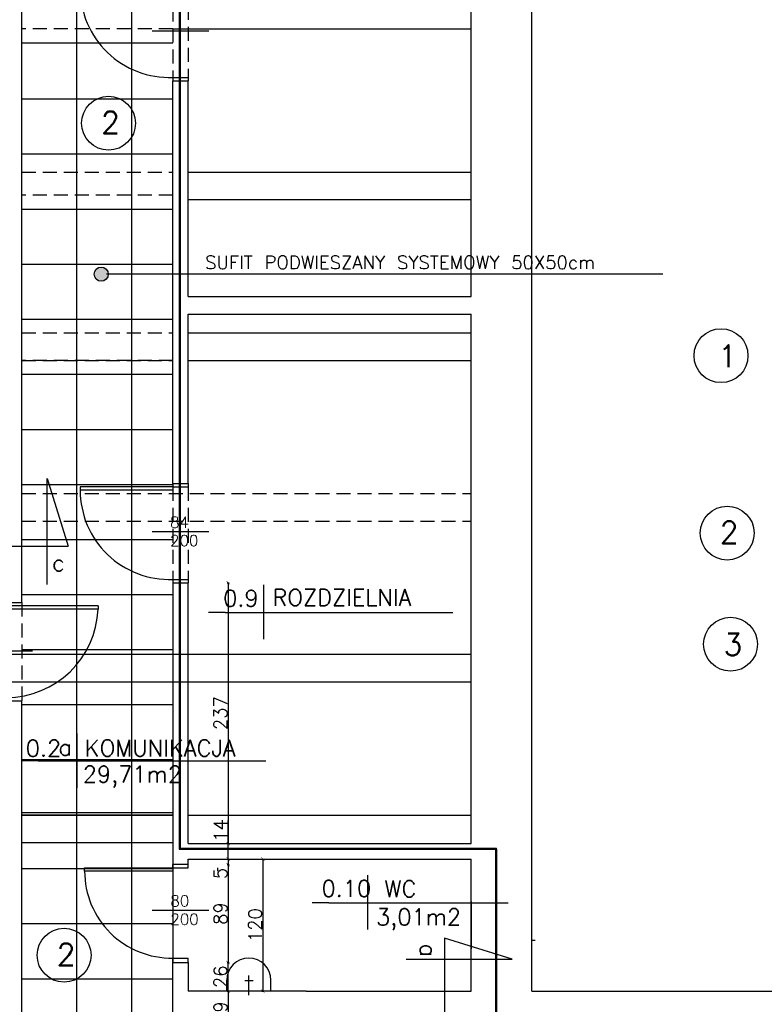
# Model space of a CAD drawing. Header units: millimetres. Extents: x -155361 to 49141, y -33787 to 6941.
# Tile 5 of 44: x -29415 to -28739, y 5282 to 6176. Entities that reach past the tile are written whole.
import ezdxf

# ---------------------------------------------------------------- set-up
doc = ezdxf.new("R2010")
doc.units = ezdxf.units.MM
doc.linetypes.add('DASHED', pattern=[19.049999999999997, 12.7, -6.35])
doc.styles.add('Opisowy', font='txt.shx')
doc.styles.get("Standard").update_dxf_attribs({"font": 'txt.shx'})
doc.dimstyles.new('ISO-25', dxfattribs={"dimtxt": 12, "dimasz": 3, "dimexe": 1, "dimexo": 1, "dimgap": 1, "dimtad": 1, "dimdec": 0, "dimtxsty": 'Opisowy', "dimblk": 'ARCHTICK', "dimcen": 2.5, "dimadec": 0, "dimazin": 0, "dimtfac": 1, "dimtdec": 0, "dimtmove": 0, "dimatfit": 3, "dimldrblk": 'ARCHTICK', "dimfxl": 1, "dimfxlon": 1, "dimarcsym": 0})

# ---------------------------------------------------------------- blocks, each defined once
blk = doc.blocks.new('_ArchTick')
at = {"color": 0, "linetype": 'ByBlock', "const_width": 0.15}
blk.add_lwpolyline([(-0.5, -0.5), (0.5, 0.5)], dxfattribs=at)
blk = doc.blocks.new('*D11738')
at = {"color": 0, "lineweight": -2}
for p, q in [((-29226.80783998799, 5664.799141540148), (-29224.80783998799, 5664.799141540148)), ((-29225.80783998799, 5664.799141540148), (-29225.80783998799, 5427.799141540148)), ((-29226.80783998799, 5427.799141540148), (-29224.80783998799, 5427.799141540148))]:
    blk.add_line(p, q, dxfattribs=at)
at = {"layer": 'Defpoints', "color": 0}
for p in [(-29262.09321364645, 5664.799141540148), (-29262.09321364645, 5427.799141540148), (-29225.80783998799, 5427.799141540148)]:
    blk.add_point(p, dxfattribs=at)
at = {"color": 0, "lineweight": -2, "xscale": 3, "yscale": 3, "zscale": 3}
for p, rotation in [((-29225.80783998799, 5664.799141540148), 90), ((-29225.80783998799, 5427.799141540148), -90.00000000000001)]:
    blk.add_blockref('_ArchTick', p, dxfattribs=dict(at, rotation=rotation))
at = {"color": 0, "insert": (-29232.80783998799, 5546.299141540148), "char_height": 12, "attachment_point": 5, "rotation": 90, "style": 'Opisowy'}
blk.add_mtext('237', dxfattribs=at)
blk = doc.blocks.new('*D11739')
at = {"color": 0, "lineweight": -2}
for p, q in [((-29225.80783998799, 5427.799141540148), (-29225.80783998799, 5448.799141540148)), ((-29226.80783998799, 5427.799141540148), (-29224.80783998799, 5427.799141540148)), ((-29225.80783998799, 5413.799141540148), (-29225.80783998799, 5427.799141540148)), ((-29226.80783998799, 5413.799141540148), (-29224.80783998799, 5413.799141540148))]:
    blk.add_line(p, q, dxfattribs=at)
at = {"layer": 'Defpoints', "color": 0}
for p in [(-29262.11913957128, 5427.799141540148), (-29225.80783998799, 5427.799141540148), (-29262.11913957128, 5413.799141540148)]:
    blk.add_point(p, dxfattribs=at)
at = {"color": 0, "lineweight": -2, "xscale": 3, "yscale": 3, "zscale": 3}
for p, rotation in [((-29225.80783998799, 5427.799141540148), 90), ((-29225.80783998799, 5413.799141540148), -90.00000000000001)]:
    blk.add_blockref('_ArchTick', p, dxfattribs=dict(at, rotation=rotation))
at = {"color": 0, "insert": (-29232.80783998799, 5439.799141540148), "char_height": 12, "attachment_point": 5, "rotation": 90, "style": 'Opisowy'}
blk.add_mtext('14', dxfattribs=at)
blk = doc.blocks.new('*D11741')
at = {"color": 0, "lineweight": -2}
for p, q in [((-29226.80783998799, 5413.799141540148), (-29224.80783998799, 5413.799141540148)), ((-29225.80783998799, 5413.799141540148), (-29225.80783998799, 5408.683773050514)), ((-29226.80783998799, 5408.683773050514), (-29224.80783998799, 5408.683773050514)), ((-29225.80783998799, 5408.683773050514), (-29225.80783998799, 5395.683773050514))]:
    blk.add_line(p, q, dxfattribs=at)
at = {"layer": 'Defpoints', "color": 0}
for p in [(-29262.11913957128, 5413.799141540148), (-29262.11913957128, 5408.683773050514), (-29225.80783998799, 5408.683773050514)]:
    blk.add_point(p, dxfattribs=at)
at = {"color": 0, "lineweight": -2, "xscale": 3, "yscale": 3, "zscale": 3}
for p, rotation in [((-29225.80783998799, 5413.799141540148), 90), ((-29225.80783998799, 5408.683773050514), -90.00000000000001)]:
    blk.add_blockref('_ArchTick', p, dxfattribs=dict(at, rotation=rotation))
at = {"color": 0, "insert": (-29232.80783998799, 5400.683773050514), "char_height": 12, "attachment_point": 5, "rotation": 90, "style": 'Opisowy'}
blk.add_mtext('5', dxfattribs=at)
blk = doc.blocks.new('*D11742')
at = {"color": 0, "lineweight": -2}
for p, q in [((-29226.80783998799, 5408.683773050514), (-29224.80783998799, 5408.683773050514)), ((-29225.80783998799, 5408.683773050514), (-29225.80783998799, 5319.799141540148)), ((-29226.80783998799, 5319.799141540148), (-29224.80783998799, 5319.799141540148))]:
    blk.add_line(p, q, dxfattribs=at)
at = {"layer": 'Defpoints', "color": 0}
for p in [(-29262.11913957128, 5408.683773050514), (-29262.11913957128, 5319.799141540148), (-29225.80783998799, 5319.799141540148)]:
    blk.add_point(p, dxfattribs=at)
at = {"color": 0, "lineweight": -2, "xscale": 3, "yscale": 3, "zscale": 3}
for p, rotation in [((-29225.80783998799, 5408.683773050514), 90), ((-29225.80783998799, 5319.799141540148), -90.00000000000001)]:
    blk.add_blockref('_ArchTick', p, dxfattribs=dict(at, rotation=rotation))
at = {"color": 0, "insert": (-29232.80783998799, 5364.241457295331), "char_height": 12, "attachment_point": 5, "rotation": 90, "style": 'Opisowy'}
blk.add_mtext('89', dxfattribs=at)
blk = doc.blocks.new('*D11743')
at = {"color": 0, "lineweight": -2}
for p, q in [((-29226.80783998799, 5319.799141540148), (-29224.80783998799, 5319.799141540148)), ((-29225.80783998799, 5293.799141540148), (-29225.80783998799, 5319.799141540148)), ((-29226.80783998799, 5293.799141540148), (-29224.80783998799, 5293.799141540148))]:
    blk.add_line(p, q, dxfattribs=at)
at = {"layer": 'Defpoints', "color": 0}
for p in [(-29262.09321364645, 5319.799141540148), (-29225.80783998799, 5319.799141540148), (-29262.09321364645, 5293.799141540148)]:
    blk.add_point(p, dxfattribs=at)
at = {"color": 0, "lineweight": -2, "xscale": 3, "yscale": 3, "zscale": 3}
for p, rotation in [((-29225.80783998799, 5319.799141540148), 90), ((-29225.80783998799, 5293.799141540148), -90.00000000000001)]:
    blk.add_blockref('_ArchTick', p, dxfattribs=dict(at, rotation=rotation))
at = {"color": 0, "insert": (-29232.80783998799, 5306.799141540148), "char_height": 12, "attachment_point": 5, "rotation": 90, "style": 'Opisowy'}
blk.add_mtext('26', dxfattribs=at)
blk = doc.blocks.new('*D11744')
at = {"color": 0, "lineweight": -2}
for p, q in [((-29226.80783998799, 5293.799141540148), (-29224.80783998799, 5293.799141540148)), ((-29225.80783998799, 5293.799141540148), (-29225.80783998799, 5254.799141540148)), ((-29226.80783998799, 5254.799141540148), (-29224.80783998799, 5254.799141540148))]:
    blk.add_line(p, q, dxfattribs=at)
at = {"layer": 'Defpoints', "color": 0}
for p in [(-29262.09321364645, 5293.799141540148), (-29262.09321364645, 5254.799141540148), (-29225.80783998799, 5254.799141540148)]:
    blk.add_point(p, dxfattribs=at)
at = {"color": 0, "lineweight": -2, "xscale": 3, "yscale": 3, "zscale": 3}
for p, rotation in [((-29225.80783998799, 5293.799141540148), 90), ((-29225.80783998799, 5254.799141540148), -90.00000000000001)]:
    blk.add_blockref('_ArchTick', p, dxfattribs=dict(at, rotation=rotation))
at = {"color": 0, "insert": (-29232.80783998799, 5274.299141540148), "char_height": 12, "attachment_point": 5, "rotation": 90, "style": 'Opisowy'}
blk.add_mtext('39', dxfattribs=at)
blk = doc.blocks.new('*D11778')
at = {"color": 0, "lineweight": -2}
for p, q in [((-29195.2574398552, 5413.799141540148), (-29193.2574398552, 5413.799141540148)), ((-29194.2574398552, 5413.799141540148), (-29194.2574398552, 5293.799141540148)), ((-29195.2574398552, 5293.799141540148), (-29193.2574398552, 5293.799141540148))]:
    blk.add_line(p, q, dxfattribs=at)
at = {"layer": 'Defpoints', "color": 0}
for p in [(-29262.11913957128, 5413.799141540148), (-29262.11913957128, 5293.799141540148), (-29194.2574398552, 5293.799141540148)]:
    blk.add_point(p, dxfattribs=at)
at = {"color": 0, "lineweight": -2, "xscale": 3, "yscale": 3, "zscale": 3}
for p, rotation in [((-29194.2574398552, 5413.799141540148), 90), ((-29194.2574398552, 5293.799141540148), -90.00000000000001)]:
    blk.add_blockref('_ArchTick', p, dxfattribs=dict(at, rotation=rotation))
at = {"color": 0, "insert": (-29201.2574398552, 5353.799141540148), "char_height": 12, "attachment_point": 5, "rotation": 90, "style": 'Opisowy'}
blk.add_mtext('120', dxfattribs=at)

msp = doc.modelspace()

# ---------------------------------------------------------------- hatches: boundary and pattern name
h = msp.add_hatch(color=1)
h.paths.add_polyline_path([(-29270.24249134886, 6484.965749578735), (-29269.24249134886, 6484.965749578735), (-29269.24249134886, 6609.689684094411), (-29270.24249134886, 6609.689684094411)])
h.paths.add_polyline_path([(-29270.24249134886, 6340.890737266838), (-29269.24249134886, 6340.890737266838), (-29269.24249134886, 6459.965749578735), (-29270.24249134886, 6459.965749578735)])
h.paths.add_polyline_path([(-29270.24249134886, 6210.799141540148), (-29269.24249134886, 6210.799141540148), (-29269.24249134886, 6315.890737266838), (-29270.24249134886, 6315.890737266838)])
h.paths.add_polyline_path([(-29270.24249134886, 6123.799141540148), (-29269.24249134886, 6123.799141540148), (-29269.24249134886, 6166.168191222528), (-29270.24249134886, 6166.168191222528)])
h.paths.add_polyline_path([(-29270.24249134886, 6167.874083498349), (-29269.24249134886, 6167.874083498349), (-29269.24249134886, 6192.874083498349), (-29270.24249134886, 6192.874083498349)])
h.paths.add_polyline_path([(-29270.24249134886, 6459.965749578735), (-29269.24249134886, 6459.965749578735), (-29269.24249134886, 6484.965749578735), (-29270.24249134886, 6484.965749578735)])
h.paths.add_polyline_path([(-29270.24249134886, 6609.689684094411), (-29269.24249134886, 6609.689684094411), (-29269.24249134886, 6634.689684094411), (-29270.24249134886, 6634.689684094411)])
h.paths.add_polyline_path([(-29270.24249134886, 6315.890737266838), (-29269.24249134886, 6315.890737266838), (-29269.24249134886, 6340.890737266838), (-29270.24249134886, 6340.890737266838)])
h.paths.add_polyline_path([(-29269.24249134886, 6192.874083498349), (-29269.24249134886, 6207.799141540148), (-29270.24249134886, 6207.799141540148), (-29270.24249134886, 6192.874083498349)])
h.paths.add_polyline_path([(-29270.24249134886, 6207.799141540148), (-29269.24249134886, 6207.799141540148), (-29269.24249134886, 6210.799141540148), (-29270.24249134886, 6210.799141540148)])
h.paths.add_polyline_path([(-29285.14756390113, 6186.187734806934), (-29285.14756390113, 6146.187734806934), (-29248.48089723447, 6146.187734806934), (-29248.48089723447, 6186.187734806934)], flags=9)
h.paths.add_polyline_path([(-29285.14756390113, 6186.187734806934), (-29285.14756390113, 6146.187734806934), (-29248.48089723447, 6146.187734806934), (-29248.48089723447, 6186.187734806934)], flags=24)
h.paths.add_polyline_path([(-29270.24249134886, 6166.168191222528), (-29269.24249134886, 6166.168191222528), (-29269.24249134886, 6167.874083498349), (-29270.24249134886, 6167.874083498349)], flags=0)
h = msp.add_hatch(color=1)
h.paths.add_polyline_path([(-29270.24249134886, 5891.799141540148), (-29269.24249134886, 5891.799141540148), (-29269.24249134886, 6012.799141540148), (-29270.24249134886, 6012.799141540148)])
h.paths.add_polyline_path([(-29270.24249134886, 5754.799141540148), (-29269.24249134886, 5754.799141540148), (-29269.24249134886, 5866.799141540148), (-29270.24249134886, 5866.799141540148)])
h.paths.add_polyline_path([(-29269.24249134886, 6037.799141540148), (-29269.24249134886, 6120.799141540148), (-29270.24249134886, 6120.799141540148), (-29270.24249134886, 6037.799141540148)])
h.paths.add_polyline_path([(-29270.24249134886, 6012.799141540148), (-29269.24249134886, 6012.799141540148), (-29269.24249134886, 6037.799141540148), (-29270.24249134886, 6037.799141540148)])
h.paths.add_polyline_path([(-29270.24249134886, 5866.799141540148), (-29269.24249134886, 5866.799141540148), (-29269.24249134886, 5891.799141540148), (-29270.24249134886, 5891.799141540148)])
h.paths.add_polyline_path([(-29270.24249134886, 6120.799141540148), (-29269.24249134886, 6120.799141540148), (-29269.24249134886, 6123.799141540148), (-29270.24249134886, 6123.799141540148)])
for color, points in [(256, [(-29334.55344135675, 5945.093920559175, -0.004242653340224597), (-29334.55436784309, 5944.984735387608, -235.7015574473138)]), (1, [(-29270.24249134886, 5422.759621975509), (-28983.06890875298, 5422.759621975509), (-28982.06890875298, 5422.759621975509), (-28982.06890875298, 5423.759621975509), (-29270.24249134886, 5423.759621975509)])]:
    msp.add_hatch(color=color).paths.add_polyline_path(points)
h = msp.add_hatch(color=1)
h.paths.add_polyline_path([(-29270.24249134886, 5502.905287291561), (-29269.24249134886, 5502.905287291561), (-29269.24249134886, 5574.799141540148), (-29270.24249134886, 5574.799141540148)])
h.paths.add_polyline_path([(-29269.24249134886, 5599.799141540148), (-29269.24249134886, 5664.799141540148), (-29270.24249134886, 5664.799141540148), (-29270.24249134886, 5599.799141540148)])
h.paths.add_polyline_path([(-29269.24249134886, 5453.799141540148), (-29269.24249134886, 5502.905287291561), (-29270.24249134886, 5502.905287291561), (-29270.24249134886, 5453.799141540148)])
h.paths.add_polyline_path([(-29270.24249134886, 5667.799141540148), (-29269.24249134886, 5667.799141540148), (-29269.24249134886, 5711.389436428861), (-29270.24249134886, 5711.389436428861)])
h.paths.add_polyline_path([(-29269.24249134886, 5428.799141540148), (-29269.24249134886, 5453.799141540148), (-29270.24249134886, 5453.799141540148), (-29270.24249134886, 5428.799141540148)])
h.paths.add_polyline_path([(-29270.24249134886, 5720.799141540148), (-29269.24249134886, 5720.799141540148), (-29269.24249134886, 5745.799141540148), (-29270.24249134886, 5745.799141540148)])
h.paths.add_polyline_path([(-29270.24249134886, 5574.799141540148), (-29269.24249134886, 5574.799141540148), (-29269.24249134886, 5599.799141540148), (-29270.24249134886, 5599.799141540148)])
h.paths.add_polyline_path([(-29285.14756390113, 5731.408980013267), (-29285.14756390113, 5691.408980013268), (-29248.48089723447, 5691.408980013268), (-29248.48089723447, 5731.408980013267)], flags=9)
h.paths.add_polyline_path([(-29285.14756390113, 5731.408980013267), (-29285.14756390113, 5691.408980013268), (-29248.48089723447, 5691.408980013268), (-29248.48089723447, 5731.408980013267)], flags=24)
h.paths.add_polyline_path([(-29270.24249134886, 5711.389436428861), (-29269.24249134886, 5711.389436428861), (-29269.24249134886, 5720.799141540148), (-29270.24249134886, 5720.799141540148)], flags=0)
h.paths.add_polyline_path([(-29269.24249134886, 5745.799141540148), (-29269.24249134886, 5751.799141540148), (-29270.24249134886, 5751.799141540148), (-29270.24249134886, 5745.799141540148)])
h.paths.add_polyline_path([(-29270.24249134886, 5423.759621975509), (-29269.24249134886, 5423.759621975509), (-29269.24249134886, 5428.799141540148), (-29270.24249134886, 5428.799141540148)])
h.paths.add_polyline_path([(-29270.24249134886, 5751.799141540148), (-29269.24249134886, 5751.799141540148), (-29269.24249134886, 5754.799141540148), (-29270.24249134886, 5754.799141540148)])
h.paths.add_polyline_path([(-29270.24249134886, 5664.799141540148), (-29269.24249134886, 5664.799141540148), (-29269.24249134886, 5667.799141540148), (-29270.24249134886, 5667.799141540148)])
h.paths.add_polyline_path([(-29362.07838404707, 5502.762929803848), (-29362.07838404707, 5476.512929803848), (-29265.82838404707, 5476.512929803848), (-29265.82838404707, 5502.762929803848)], flags=24)
h.paths.add_polyline_path([(-29359.68604810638, 5525.841665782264), (-29359.68604810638, 5503.341665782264), (-29197.18604810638, 5503.341665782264), (-29197.18604810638, 5525.841665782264)], flags=24)
h = msp.add_hatch(color=1)
h.paths.add_polyline_path([(-28982.06890875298, 5273.799141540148), (-28982.06890875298, 5374.021842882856), (-28983.06890875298, 5374.021842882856), (-28983.06890875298, 5273.799141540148)])
h.paths.add_polyline_path([(-28983.06890875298, 5374.021842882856), (-28982.06890875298, 5374.021842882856), (-28982.06890875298, 5422.759621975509), (-28983.06890875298, 5422.759621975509)])
h.paths.add_polyline_path([(-28983.06890875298, 5262.556806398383), (-28983.06890875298, 5261.556806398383), (-28982.06890875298, 5261.556806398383), (-28982.06890875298, 5262.556806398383), (-28982.06890875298, 5273.799141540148), (-28983.06890875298, 5273.799141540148)])

# ---------------------------------------------------------------- linework, layer by layer
at = {"color": 1}
for p, q in [((-29270.24249134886, 6776.341773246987), (-29270.24249134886, 5422.759621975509)), ((-29269.24249134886, 6776.341773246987), (-29269.24249134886, 5422.759621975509)), ((-29270.24249134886, 5423.759621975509), (-28982.06890875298, 5423.759621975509)), ((-29270.24249134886, 5422.759621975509), (-28982.06890875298, 5422.759621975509)), ((-28983.06890875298, 5422.759621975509), (-28983.06890875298, 5262.556806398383)), ((-28982.06890875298, 5422.759621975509), (-28982.06890875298, 5423.759621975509)), ((-28982.06890875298, 5422.759621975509), (-28982.06890875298, 5262.556806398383))]:
    msp.add_line(p, q, dxfattribs=at)
for p, q in [((-29363.09321364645, 5144.799141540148), (-29363.09321364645, 6761.799141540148)), ((-29313.09321364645, 5144.799141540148), (-29313.09321364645, 6761.799141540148)), ((-29005.09321364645, 5924.799141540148), (-29005.09321364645, 6761.799141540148)), ((-28950.09321364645, 5293.799141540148), (-28950.09321364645, 6761.736647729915)), ((-29413.09321364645, 5646.799141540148), (-29413.09321364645, 6340.799141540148)), ((-29294.65856845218, 6166.168191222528), (-29243.22768756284, 6166.168191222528)), ((-29276.09321364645, 6167.874083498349), (-29262.09321364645, 6167.874083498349)), ((-29262.09321364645, 6167.874083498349), (-29005.09321364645, 6167.874083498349)), ((-29413.09321364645, 6155.177918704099), (-29276.09321364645, 6155.177918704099)), ((-29276.09321364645, 6123.799141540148), (-29276.09321364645, 6120.799141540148)), ((-29276.09321364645, 6123.799141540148), (-29262.09321364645, 6123.799141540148)), ((-29276.09321364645, 5754.799141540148), (-29276.09321364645, 6120.799141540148)), ((-29276.09321364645, 6120.799141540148), (-29262.09321364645, 6120.799141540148)), ((-29262.09321364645, 6123.799141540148), (-29262.09321364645, 6120.799141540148)), ((-29262.09321364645, 5924.799141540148), (-29262.09321364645, 6120.799141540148)), ((-29276.09321364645, 6104.102976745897), (-29413.09321364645, 6104.102976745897)), ((-29276.09321364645, 6054.102976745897), (-29413.09321364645, 6054.102976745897)), ((-29276.09321364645, 6054.102976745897), (-29413.09321364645, 6054.102976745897)), ((-29262.09321364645, 6037.799141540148), (-29005.09321364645, 6037.799141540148)), ((-29262.09321364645, 6012.799141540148), (-29005.09321364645, 6012.799141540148)), ((-29276.09321364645, 6003.799141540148), (-29413.09321364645, 6003.799141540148)), ((-29276.09321364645, 5953.799141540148), (-29413.09321364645, 5953.799141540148)), ((-28831.13181103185, 5944.984735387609), (-29336.25361045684, 5944.984735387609)), ((-29262.09321364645, 5924.799141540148), (-29005.09321364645, 5924.799141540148)), ((-29276.09321364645, 5903.799141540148), (-29413.09321364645, 5903.799141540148)), ((-29262.09321364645, 5754.799141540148), (-29262.09321364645, 5908.799141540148)), ((-29262.09321364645, 5908.799141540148), (-29005.09321364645, 5908.799141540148)), ((-29005.09321364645, 5427.799141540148), (-29005.09321364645, 5908.799141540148)), ((-29262.09321364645, 5891.799141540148), (-29005.09321364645, 5891.799141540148)), ((-29262.09321364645, 5866.799141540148), (-29005.09321364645, 5866.799141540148)), ((-29276.09321364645, 5853.799141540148), (-29413.09321364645, 5853.799141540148)), ((-29276.09321364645, 5803.799141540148), (-29413.09321364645, 5803.799141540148)), ((-29276.09321364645, 5753.799141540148), (-29413.09321364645, 5753.799141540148)), ((-29276.09321364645, 5753.799141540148), (-29413.09321364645, 5753.799141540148)), ((-29390.03738100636, 5663.191600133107), (-29390.03738100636, 5759.618979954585)), ((-29390.03738100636, 5759.618979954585), (-29370.88228084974, 5698.033632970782)), ((-29276.09321364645, 5751.799141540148), (-29360.09321364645, 5751.799141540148)), ((-29360.09321364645, 5751.799141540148), (-29360.09321364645, 5748.799141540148)), ((-29276.09321364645, 5754.799141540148), (-29262.09321364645, 5754.799141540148)), ((-29276.09321364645, 5754.799141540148), (-29276.09321364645, 5751.799141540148)), ((-29276.09321364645, 5751.799141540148), (-29262.09321364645, 5751.799141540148)), ((-29276.09321364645, 5751.799141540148), (-29276.09321364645, 5748.799141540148)), ((-29262.09321364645, 5754.799141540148), (-29262.09321364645, 5751.799141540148)), ((-29276.09321364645, 5748.799141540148), (-29360.09321364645, 5748.799141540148)), ((-29294.65856845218, 5711.389436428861), (-29243.22768756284, 5711.389436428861)), ((-29515.88585952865, 5698.033632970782), (-29370.88228084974, 5698.033632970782)), ((-29276.09321364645, 5703.799141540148), (-29413.09321364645, 5703.799141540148)), ((-29276.09321364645, 5667.799141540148), (-29276.09321364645, 5664.799141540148)), ((-29276.09321364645, 5667.799141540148), (-29262.09321364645, 5667.799141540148)), ((-29276.09321364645, 5664.799141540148), (-29262.09321364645, 5664.799141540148)), ((-29276.09321364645, 5664.799141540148), (-29276.09321364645, 5408.683773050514)), ((-29262.09321364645, 5667.799141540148), (-29262.09321364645, 5664.799141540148)), ((-29262.09321364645, 5427.799141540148), (-29262.09321364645, 5664.799141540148)), ((-29193.64268797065, 5662.84648319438), (-29193.64268797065, 5613.477336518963)), ((-29276.09321364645, 5653.799141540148), (-29413.09321364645, 5653.799141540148)), ((-29441.09321364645, 5646.799141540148), (-29413.09321364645, 5646.799141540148)), ((-29343.89012816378, 5643.799141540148), (-29427.16007566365, 5643.799141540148)), ((-29343.89012816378, 5643.799141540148), (-29343.89012816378, 5640.799141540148)), ((-29343.89012816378, 5640.799141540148), (-29427.16007566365, 5640.799141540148)), ((-29228.59413370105, 5637.803763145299), (-29243.69969695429, 5637.803763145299)), ((-29228.59413370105, 5637.803763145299), (-29065.7934952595, 5637.803763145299)), ((-29065.7934952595, 5637.803763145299), (-29021.92735688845, 5637.803763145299)), ((-29865.09321364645, 5599.799141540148), (-29005.09321364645, 5599.799141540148)), ((-29454.93722646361, 5602.97372981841), (-29403.50634557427, 5602.97372981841)), ((-29276.09321364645, 5603.799141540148), (-29413.09321364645, 5603.799141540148)), ((-29865.09321364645, 5574.799141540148), (-29005.09321364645, 5574.799141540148)), ((-29441.09321364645, 5557.529194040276), (-29413.09321364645, 5557.529194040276)), ((-29413.09321364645, 5238.529194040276), (-29413.09321364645, 5557.529194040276)), ((-29276.09321364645, 5553.799141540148), (-29413.09321364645, 5553.799141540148)), ((-29363.23342509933, 5527.948007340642), (-29363.23342509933, 5478.578860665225)), ((-29398.18487082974, 5502.905287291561), (-29413.29043408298, 5502.905287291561)), ((-29276.09321364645, 5503.799141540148), (-29413.09321364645, 5503.799141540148)), ((-29398.18487082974, 5502.905287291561), (-29235.38423238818, 5502.905287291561)), ((-29235.38423238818, 5502.905287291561), (-29191.51809401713, 5502.905287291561)), ((-29276.09321364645, 5455.799141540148), (-29413.09321364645, 5455.799141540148)), ((-29413.09321364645, 5453.799141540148), (-29276.09321364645, 5453.799141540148)), ((-29276.09321364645, 5453.799141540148), (-29413.09321364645, 5453.799141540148)), ((-29262.09321364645, 5453.799141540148), (-29005.09321364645, 5453.799141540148)), ((-29413.09321364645, 5428.799141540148), (-29276.09321364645, 5428.799141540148)), ((-29262.09321364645, 5427.799141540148), (-29005.09321364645, 5427.799141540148)), ((-29262.11913957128, 5413.799141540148), (-29155.09321364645, 5413.799141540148)), ((-29262.11913957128, 5408.683773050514), (-29262.11913957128, 5413.799141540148)), ((-29155.09321364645, 5413.799141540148), (-29149.09321364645, 5413.799141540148)), ((-29149.09321364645, 5413.799141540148), (-29005.09321364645, 5413.799141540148)), ((-29005.09321364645, 5293.799141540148), (-29005.09321364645, 5413.799141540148)), ((-29276.09321364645, 5404.799141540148), (-29413.09321364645, 5404.799141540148)), ((-29356.09321364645, 5402.799141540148), (-29356.09321364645, 5405.799141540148)), ((-29356.09321364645, 5405.799141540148), (-29276.09321364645, 5405.799141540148)), ((-29276.09321364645, 5402.799141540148), (-29356.09321364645, 5402.799141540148)), ((-29276.11913957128, 5405.799141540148), (-29262.11913957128, 5405.799141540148)), ((-29276.09321364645, 5405.799141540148), (-29276.09321364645, 5408.799141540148)), ((-29262.11913957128, 5408.683773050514), (-29276.09321364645, 5408.683773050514)), ((-29276.09321364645, 5408.683773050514), (-29276.09321364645, 5319.799141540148)), ((-29276.09321364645, 5405.799141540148), (-29276.09321364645, 5402.799141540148)), ((-29262.11913957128, 5405.799141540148), (-29262.11913957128, 5408.683773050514)), ((-29235.09321364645, 5402.799141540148), (-29235.09321364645, 5405.799141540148)), ((-29099.33923052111, 5399.064562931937), (-29099.33923052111, 5349.69541625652)), ((-29294.65856845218, 5367.316960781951), (-29243.22768756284, 5367.316960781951)), ((-29134.29067625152, 5374.021842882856), (-29149.39623950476, 5374.021842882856)), ((-29134.29067625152, 5374.021842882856), (-28971.49003780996, 5374.021842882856)), ((-29005.09321364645, 5375.268315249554), (-29005.09321364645, 5332.329967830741)), ((-29276.09321364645, 5354.799141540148), (-29413.09321364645, 5354.799141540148)), ((-29276.09321364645, 5354.799141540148), (-29413.09321364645, 5354.799141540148)), ((-29029.42562415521, 5341.861504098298), (-29029.42562415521, 5196.857925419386)), ((-28967.8402771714, 5322.706403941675), (-29029.42562415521, 5341.861504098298)), ((-28950.08005180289, 5340.135831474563), (-28947.08005180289, 5340.135831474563)), ((-29276.09321364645, 5254.799141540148), (-29276.09321364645, 5323.799141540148)), ((-29276.09321364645, 5323.799141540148), (-29262.09321364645, 5323.799141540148)), ((-29262.09321364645, 5319.799141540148), (-29262.09321364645, 5323.799141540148)), ((-29064.26765699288, 5322.706403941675), (-28967.8402771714, 5322.706403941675)), ((-29276.09321364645, 5319.799141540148), (-29262.09321364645, 5319.799141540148)), ((-29262.09321364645, 5319.799141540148), (-29262.09321364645, 5293.799141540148)), ((-29276.09321364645, 5304.799141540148), (-29413.09321364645, 5304.799141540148)), ((-29206.99055023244, 5290.125841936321), (-29206.99055023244, 5308.016332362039)), ((-29226.99055023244, 5293.799141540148), (-29226.99055023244, 5303.799141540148)), ((-29210.76040626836, 5303.524514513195), (-29203.18046364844, 5303.524514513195)), ((-29186.99055023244, 5293.799141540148), (-29186.99055023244, 5303.799141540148)), ((-29155.09321364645, 5293.799141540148), (-29262.09321364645, 5293.799141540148)), ((-29155.09321364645, 5293.799141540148), (-29149.09321364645, 5293.799141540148)), ((-29149.09321364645, 5293.799141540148), (-29005.09321364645, 5293.799141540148)), ((-29148.09321364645, 5293.799141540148), (-29134.09321364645, 5293.799141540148)), ((-29134.09321364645, 5293.799141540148), (-29005.09321364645, 5293.799141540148)), ((-28950.09321364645, 5293.799141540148), (-28281.86696217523, 5293.799141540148))]:
    msp.add_line(p, q)
at = {"linetype": 'DASHED'}
for p, q in [((-29262.09321364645, 6207.799141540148), (-29262.09321364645, 6122.299141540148)), ((-29276.09321364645, 6206.299141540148), (-29276.09321364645, 6122.299141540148)), ((-29276.09321364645, 6167.874083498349), (-29413.09321364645, 6167.874083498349)), ((-29413.09321364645, 6037.799141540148), (-29276.09321364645, 6037.799141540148)), ((-29276.09321364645, 6016.799141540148), (-29413.09321364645, 6016.799141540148)), ((-29276.09321364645, 6016.799141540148), (-29413.09321364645, 6016.799141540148)), ((-29413.09321364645, 5891.799141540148), (-29276.09321364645, 5891.799141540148)), ((-29413.09321364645, 5866.799141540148), (-29276.09321364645, 5866.799141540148)), ((-29276.09321364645, 5866.799141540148), (-29413.09321364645, 5866.799141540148)), ((-29276.09321364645, 5751.799141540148), (-29276.09321364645, 5667.799141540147)), ((-29262.09321364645, 5751.799141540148), (-29262.09321364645, 5667.799141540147)), ((-29413.09321364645, 5745.799141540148), (-29005.09321364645, 5745.799141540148)), ((-29413.09321364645, 5720.799141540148), (-29005.09321364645, 5720.799141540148)), ((-29413.09321364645, 5646.799141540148), (-29413.09321364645, 5557.529194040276))]:
    msp.add_line(p, q, dxfattribs=at)
for centre, radius in [((-29334.33791587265, 6082.191304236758), 24.46669818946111), ((-29340.98756753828, 5945.093920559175), 6.434126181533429), ((-28778.31860690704, 5871.043698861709), 24.46669818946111), ((-28772.73735719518, 5709.891094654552), 24.46669818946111), ((-28769.69006876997, 5608.924271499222), 24.46669818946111), ((-29374.70796788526, 5326.414997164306), 24.46669818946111)]:
    msp.add_circle(centre, radius)
for centre, radius, start, end in [((-29279.03964221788, 6204.799141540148), 81.05357142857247, 180, 272.0832533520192), ((-29279.03964221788, 5748.799141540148), 81.05357142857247, 180, 272.0832533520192), ((-29427.09321364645, 5643.785869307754), 83.25667526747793, 269.9999999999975, 357.9441453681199), ((-29277.08696364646, 5402.799141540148), 79.00624999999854, 180, 270.7206921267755), ((-29206.99055023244, 5303.799141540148), 20, 0, 180)]:
    msp.add_arc(centre, radius, start, end)

# ---------------------------------------------------------------- texts
at = {"attachment_point": 1}
for s, insert, char_height, width in [('2', (-29341.10703570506, 6092.875095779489), 20, 59.15503917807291), ('SUFIT PODWIESZANY SYSTEMOWY 50X50cm', (-29246.66963809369, 5961.800125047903), 12, 459.219640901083), ('1', (-28780.87401760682, 5880.612896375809), 20, 12.17897865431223), ('84\\P200', (-29278.48089723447, 5724.7423133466), 10, 13.98872819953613), ('2', (-28779.5064770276, 5720.574886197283), 20, 59.15503917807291), ('c', (-29385.57635011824, 5690.335775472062), 15, 5.3656856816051), ('0.9', (-29230.27089984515, 5658.182985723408), 15, 2.14176792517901), ('ROZDZIELNIA', (-29185.43287245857, 5658.864757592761), 15, 4.859135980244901), ('3', (-28776.03880998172, 5618.817062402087), 20, 26.81613814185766), ('0.2', (-29409.48258516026, 5521.9513457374), 15, 2.571309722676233), ('a', (-29379.81032093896, 5522.718870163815), 15, 4.720450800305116), ('KOMUNIKACJA', (-29355.93604810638, 5522.091665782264), 15, 5.142619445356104), ('29,71m2', (-29357.70338404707, 5498.387929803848), 15, 8.688208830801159), ('0.10', (-29140.93082933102, 5394.560178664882), 15, 5.0615999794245), ('WC', (-29083.78302112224, 5394.217039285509), 15, 17.00381243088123), ('80\\P200', (-29278.24105586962, 5380.747301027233), 10, 1.549654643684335), ('3,01m2', (-29091.44157681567, 5368.717825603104), 15, 7.433761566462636), ('2', (-29381.47708771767, 5337.098788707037), 20, 59.15503917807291)]:
    msp.add_mtext(s, dxfattribs=dict(at, insert=insert, char_height=char_height, width=width))
at = {"insert": (-29036.50144356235, 5336.952105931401), "char_height": 15, "width": 14.29912081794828, "attachment_point": 1, "rotation": 270}
msp.add_mtext('a', dxfattribs=at)

# ---------------------------------------------------------------- dimensions: what is measured, and where the dimension line sits
for base, p1, p2, picture, middle in [((-29225.80783998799, 5427.799141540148), (-29262.09321364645, 5664.799141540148), (-29262.09321364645, 5427.799141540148), '*D11738', (-29232.80783998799, 5546.299141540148)), ((-29225.80783998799, 5427.799141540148), (-29262.11913957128, 5413.799141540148), (-29262.11913957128, 5427.799141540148), '*D11739', (-29232.80783998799, 5439.799141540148)), ((-29225.80783998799, 5408.683773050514), (-29262.11913957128, 5413.799141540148), (-29262.11913957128, 5408.683773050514), '*D11741', (-29232.80783998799, 5400.683773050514)), ((-29194.2574398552, 5293.799141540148), (-29262.11913957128, 5413.799141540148), (-29262.11913957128, 5293.799141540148), '*D11778', (-29201.2574398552, 5353.799141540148)), ((-29225.80783998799, 5319.799141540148), (-29262.11913957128, 5408.683773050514), (-29262.11913957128, 5319.799141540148), '*D11742', (-29232.80783998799, 5364.241457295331)), ((-29225.80783998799, 5319.799141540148), (-29262.09321364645, 5293.799141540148), (-29262.09321364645, 5319.799141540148), '*D11743', (-29232.80783998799, 5306.799141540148)), ((-29225.80783998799, 5254.799141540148), (-29262.09321364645, 5293.799141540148), (-29262.09321364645, 5254.799141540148), '*D11744', (-29232.80783998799, 5274.299141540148))]:
    dim = msp.add_linear_dim(base=base, p1=p1, p2=p2, angle=90, dimstyle='ISO-25', override={"dimzin": 1})
    dim.commit()
    dim.dimension.update_dxf_attribs({"geometry": picture, "text_midpoint": middle})

doc.saveas('drawing.dxf')
